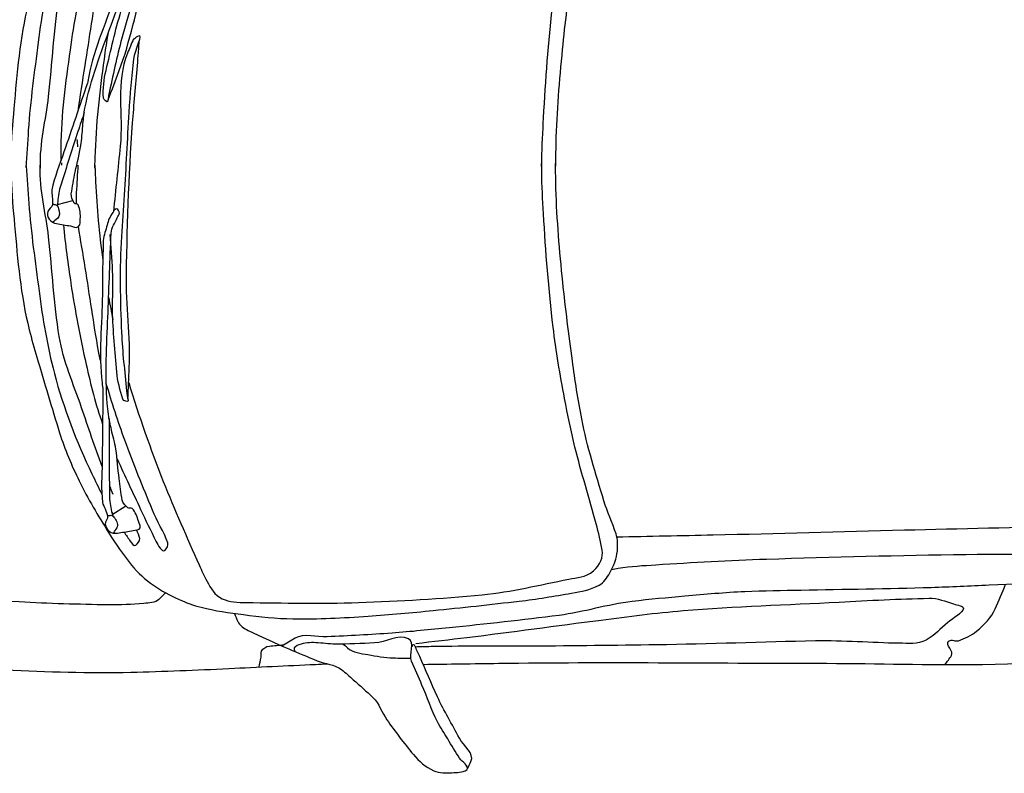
# Model space of a CAD drawing. Extents: x 85.81 to 92.09, y 20.19 to 24.16.
# Tile 7 of 12: x 89.23 to 90.62, y 20.19 to 21.26. Entities that reach past the tile are written whole.
import ezdxf

# ---------------------------------------------------------------- set-up
doc = ezdxf.new("R2010")
doc.units = 0
doc.header["$MEASUREMENT"] = 0
doc.layers.get('0').update_dxf_attribs({"linetype": 'CONTINUOUS'})

msp = doc.modelspace()

# ---------------------------------------------------------------- linework, layer by layer
at = {"linetype": 'Continuous'}
for p, q in [((89.2787, 20.9976), (89.3008, 21.0033)), ((89.3567, 20.5571), (89.3759, 20.5694))]:
    msp.add_line(p, q, dxfattribs=at)
for points, knots in [([(88.5121, 21.0489), (88.5123, 21.0531), (88.5125, 21.0572), (88.5128, 21.0614), (88.5162, 21.1254), (88.5213, 21.1896), (88.5354, 21.2523), (88.5457, 21.2982), (88.5574, 21.3435), (88.5681, 21.3892), (88.573, 21.4102), (88.5777, 21.4314), (88.5827, 21.4524), (88.5918, 21.4914), (88.6068, 21.5286), (88.6208, 21.5664), (88.628, 21.5855), (88.6355, 21.6043), (88.6497, 21.6202), (88.6621, 21.6341), (88.6773, 21.6427), (88.6929, 21.6517), (88.7064, 21.6594), (88.7196, 21.6668), (88.7338, 21.673), (88.7747, 21.6909), (88.8158, 21.707), (88.859, 21.7176), (88.9085, 21.7299), (88.9582, 21.7394), (89.0085, 21.7469), (89.044, 21.7522), (89.0795, 21.7574), (89.1153, 21.7606), (89.1442, 21.7632), (89.1731, 21.765), (89.2021, 21.7662), (89.2615, 21.7686), (89.321, 21.7715), (89.3804, 21.7701), (89.4268, 21.769), (89.4732, 21.7673), (89.5196, 21.7653), (89.5607, 21.7635), (89.6018, 21.7614), (89.6429, 21.7598), (89.6485, 21.7596), (89.6542, 21.7594), (89.6599, 21.7592)], [0, 0, 0, 0, 0.007683, 0.007683, 0.007683, 0.125649, 0.125649, 0.125649, 0.212062, 0.212062, 0.212062, 0.251911, 0.251911, 0.251911, 0.325662, 0.325662, 0.325662, 0.363112, 0.363112, 0.363112, 0.395949, 0.395949, 0.395949, 0.424294, 0.424294, 0.424294, 0.505873, 0.505873, 0.505873, 0.599338, 0.599338, 0.599338, 0.665442, 0.665442, 0.665442, 0.71881, 0.71881, 0.71881, 0.828307, 0.828307, 0.828307, 0.913794, 0.913794, 0.913794, 0.989522, 0.989522, 0.989522, 1, 1, 1, 1]), ([(89.2123, 21.0492), (89.2125, 21.0553), (89.2127, 21.0614), (89.2128, 21.0675), (89.2134, 21.0898), (89.2156, 21.112), (89.2175, 21.1343), (89.2217, 21.1841), (89.2258, 21.2341), (89.2377, 21.2829), (89.241, 21.2961), (89.2448, 21.309), (89.2485, 21.322), (89.2588, 21.358), (89.2693, 21.3938), (89.2803, 21.4296), (89.2876, 21.4531), (89.2972, 21.4757), (89.3079, 21.498), (89.3202, 21.5235), (89.3347, 21.5474), (89.3495, 21.5715), (89.3594, 21.5876), (89.37, 21.603), (89.3819, 21.6179), (89.3907, 21.629), (89.4011, 21.6383), (89.4128, 21.6466), (89.4242, 21.6546), (89.436, 21.6609), (89.4486, 21.6666), (89.459, 21.6712), (89.4694, 21.6756), (89.4804, 21.6782), (89.5003, 21.6831), (89.5202, 21.6863), (89.5404, 21.6888), (89.5639, 21.6917), (89.5872, 21.6947), (89.6107, 21.695), (89.6464, 21.6954), (89.6821, 21.6943), (89.7177, 21.6916), (89.7485, 21.6893), (89.7793, 21.6869), (89.81, 21.684), (89.8508, 21.6801), (89.8916, 21.6757), (89.9323, 21.6711), (89.9573, 21.6684), (89.982, 21.6641), (90.0068, 21.6601), (90.0202, 21.658), (90.0331, 21.6552), (90.0458, 21.6489), (90.0531, 21.6453), (90.0572, 21.6386), (90.0612, 21.6314), (90.0669, 21.6212), (90.0709, 21.6111), (90.0721, 21.6002), (90.073, 21.5922), (90.0727, 21.5838), (90.0703, 21.5761), (90.0654, 21.5602), (90.0579, 21.5451), (90.0532, 21.5291), (90.0419, 21.4905), (90.0295, 21.4521), (90.0221, 21.4126), (90.0169, 21.3851), (90.0128, 21.3575), (90.0092, 21.3299), (90.0044, 21.2926), (89.9996, 21.2555), (89.996, 21.2181), (89.9917, 21.1739), (89.9879, 21.1297), (89.9868, 21.0854), (89.9865, 21.0735), (89.9865, 21.0615), (89.9861, 21.0496)], [0, 0, 0, 0, 0.009558, 0.009558, 0.009558, 0.044718, 0.044718, 0.044718, 0.123377, 0.123377, 0.123377, 0.144685, 0.144685, 0.144685, 0.203547, 0.203547, 0.203547, 0.242242, 0.242242, 0.242242, 0.286528, 0.286528, 0.286528, 0.316217, 0.316217, 0.316217, 0.33834, 0.33834, 0.33834, 0.359861, 0.359861, 0.359861, 0.377665, 0.377665, 0.377665, 0.40963, 0.40963, 0.40963, 0.446651, 0.446651, 0.446651, 0.502798, 0.502798, 0.502798, 0.551392, 0.551392, 0.551392, 0.61591, 0.61591, 0.61591, 0.655398, 0.655398, 0.655398, 0.676698, 0.676698, 0.676698, 0.68896, 0.68896, 0.68896, 0.706251, 0.706251, 0.706251, 0.718961, 0.718961, 0.718961, 0.745199, 0.745199, 0.745199, 0.808488, 0.808488, 0.808488, 0.852395, 0.852395, 0.852395, 0.911434, 0.911434, 0.911434, 0.981248, 0.981248, 0.981248, 1, 1, 1, 1]), ([(89.3632, 21.3006), (89.3676, 21.3188), (89.3725, 21.3368), (89.3777, 21.3548), (89.3918, 21.4038), (89.4087, 21.4517), (89.4274, 21.4992), (89.4432, 21.5393), (89.4607, 21.5785), (89.4778, 21.618), (89.4813, 21.6259), (89.485, 21.6336), (89.4889, 21.6414), (89.4938, 21.6511), (89.4997, 21.661), (89.5102, 21.6661), (89.5214, 21.6715), (89.5328, 21.6713), (89.5444, 21.6715), (89.5976, 21.6725), (89.6507, 21.6738), (89.7038, 21.6721), (89.7625, 21.6703), (89.8212, 21.6674), (89.8798, 21.6618), (89.9213, 21.6579), (89.9618, 21.6482), (90.0028, 21.64), (90.0149, 21.6376), (90.0267, 21.6373), (90.0379, 21.6285), (90.0476, 21.6209), (90.0522, 21.6095), (90.0504, 21.5991), (90.0482, 21.5867), (90.0454, 21.5742), (90.0421, 21.562), (90.0324, 21.5254), (90.0213, 21.4893), (90.0124, 21.4525), (90.0069, 21.4296), (90.0022, 21.4065), (89.9978, 21.3834), (89.9916, 21.3497), (89.9859, 21.3159), (89.982, 21.2819), (89.9759, 21.2283), (89.9718, 21.1746), (89.969, 21.1208), (89.9679, 21.101), (89.9667, 21.0812), (89.9666, 21.0613), (89.9666, 21.0574), (89.9666, 21.0535), (89.9666, 21.0496)], [0, 0, 0, 0, 0.03693, 0.03693, 0.03693, 0.137509, 0.137509, 0.137509, 0.222535, 0.222535, 0.222535, 0.239582, 0.239582, 0.239582, 0.261067, 0.261067, 0.261067, 0.283839, 0.283839, 0.283839, 0.388875, 0.388875, 0.388875, 0.505, 0.505, 0.505, 0.587262, 0.587262, 0.587262, 0.61165, 0.61165, 0.61165, 0.632678, 0.632678, 0.632678, 0.657714, 0.657714, 0.657714, 0.7324, 0.7324, 0.7324, 0.778971, 0.778971, 0.778971, 0.84661, 0.84661, 0.84661, 0.953081, 0.953081, 0.953081, 0.992274, 0.992274, 0.992274, 1, 1, 1, 1]), ([(89.5178, 21.63), (89.5202, 21.6307), (89.5225, 21.6314), (89.5248, 21.6321), (89.5354, 21.6352), (89.5134, 21.6133), (89.5091, 21.6032), (89.4991, 21.58), (89.4885, 21.557), (89.4792, 21.5335), (89.4647, 21.497), (89.4508, 21.4602), (89.4364, 21.4237), (89.4291, 21.4055), (89.4213, 21.3874), (89.4141, 21.3691), (89.3974, 21.3267), (89.3841, 21.2832), (89.3717, 21.2392), (89.3642, 21.2125), (89.3588, 21.1854), (89.3527, 21.1585), (89.3516, 21.1539), (89.3514, 21.149), (89.3504, 21.1445), (89.3499, 21.142), (89.3443, 21.1463), (89.3441, 21.1488), (89.3433, 21.162), (89.3447, 21.1755), (89.3479, 21.1883), (89.3547, 21.2166), (89.3608, 21.2452), (89.3694, 21.2731), (89.375, 21.2912), (89.3825, 21.3086), (89.3872, 21.3269), (89.3915, 21.3435), (89.3958, 21.3601), (89.4001, 21.3767)], [0, 0, 0, 0, 0.009526, 0.009526, 0.009526, 0.052295, 0.052295, 0.052295, 0.150844, 0.150844, 0.150844, 0.303977, 0.303977, 0.303977, 0.380571, 0.380571, 0.380571, 0.558138, 0.558138, 0.558138, 0.6659, 0.6659, 0.6659, 0.684366, 0.684366, 0.684366, 0.694359, 0.694359, 0.694359, 0.745933, 0.745933, 0.745933, 0.859593, 0.859593, 0.859593, 0.933253, 0.933253, 0.933253, 1, 1, 1, 1]), ([(89.3509, 21.1466), (89.3562, 21.1605), (89.3615, 21.1744), (89.3667, 21.1883), (89.3825, 21.2298), (89.3897, 21.2741), (89.4043, 21.316), (89.4294, 21.3883), (89.4555, 21.4601), (89.4851, 21.5306), (89.4957, 21.556), (89.5068, 21.5811), (89.5173, 21.6065), (89.52, 21.6132), (89.5228, 21.6199), (89.5256, 21.6266)], [0, 0, 0, 0, 0.087302, 0.087302, 0.087302, 0.347691, 0.347691, 0.347691, 0.796219, 0.796219, 0.796219, 0.957354, 0.957354, 0.957354, 1, 1, 1, 1]), ([(89.2842, 21.0615), (89.2842, 21.0672), (89.2842, 21.073), (89.2842, 21.0787), (89.2841, 21.1251), (89.2908, 21.1712), (89.2972, 21.2172), (89.3025, 21.2561), (89.3098, 21.2943), (89.3184, 21.3326), (89.3263, 21.3675), (89.3345, 21.4023), (89.3484, 21.4353), (89.363, 21.4704), (89.3792, 21.5044), (89.395, 21.5389), (89.402, 21.554), (89.4091, 21.5689), (89.4166, 21.5839), (89.4194, 21.5894), (89.4259, 21.6027), (89.4293, 21.5972), (89.4315, 21.5936), (89.4346, 21.5898), (89.4335, 21.5863), (89.4286, 21.5707), (89.4182, 21.5554), (89.4118, 21.5398), (89.3987, 21.5074), (89.385, 21.474), (89.3729, 21.4404), (89.358, 21.3988), (89.3428, 21.3571), (89.336, 21.3135), (89.3298, 21.274), (89.3237, 21.2346), (89.3177, 21.1951), (89.3143, 21.1732), (89.3106, 21.1514), (89.3076, 21.1296)], [0, 0, 0, 0, 0.016412, 0.016412, 0.016412, 0.148876, 0.148876, 0.148876, 0.260485, 0.260485, 0.260485, 0.362346, 0.362346, 0.362346, 0.470533, 0.470533, 0.470533, 0.518033, 0.518033, 0.518033, 0.535512, 0.535512, 0.535512, 0.546576, 0.546576, 0.546576, 0.595413, 0.595413, 0.595413, 0.696968, 0.696968, 0.696968, 0.822796, 0.822796, 0.822796, 0.936915, 0.936915, 0.936915, 1, 1, 1, 1]), ([(89.2343, 21.0501), (89.2355, 21.0679), (89.2367, 21.0857), (89.2379, 21.1034), (89.2407, 21.1452), (89.2467, 21.1866), (89.2519, 21.2282), (89.2569, 21.2675), (89.264, 21.3063), (89.2732, 21.345), (89.285, 21.3947), (89.3059, 21.4409), (89.326, 21.4881), (89.3406, 21.5221), (89.3574, 21.5525), (89.38, 21.5838), (89.3821, 21.5866), (89.3856, 21.5917), (89.3879, 21.5896), (89.3905, 21.5872), (89.3938, 21.5834), (89.3936, 21.5802), (89.3922, 21.5589), (89.3645, 21.54), (89.3561, 21.5175), (89.341, 21.477), (89.3256, 21.4355), (89.3117, 21.3939), (89.3005, 21.3604), (89.2854, 21.3278), (89.2803, 21.2928), (89.2735, 21.2458), (89.2709, 21.1984), (89.2657, 21.1512), (89.262, 21.1178), (89.2531, 21.0845), (89.2541, 21.0508), (89.2542, 21.0503), (89.2542, 21.0498), (89.2542, 21.0493)], [0, 0, 0, 0, 0.047055, 0.047055, 0.047055, 0.157549, 0.157549, 0.157549, 0.262075, 0.262075, 0.262075, 0.396333, 0.396333, 0.396333, 0.493043, 0.493043, 0.493043, 0.501633, 0.501633, 0.501633, 0.511315, 0.511315, 0.511315, 0.575624, 0.575624, 0.575624, 0.6912, 0.6912, 0.6912, 0.784417, 0.784417, 0.784417, 0.909658, 0.909658, 0.909658, 0.99861, 0.99861, 0.99861, 1, 1, 1, 1]), ([(89.3214, 21.1702), (89.3103, 21.1376), (89.2992, 21.105), (89.2881, 21.0724), (89.282, 21.0545), (89.2744, 21.0368), (89.271, 21.0183), (89.2704, 21.015), (89.2714, 21.0117), (89.2715, 21.0084), (89.2717, 21.0047), (89.2717, 21.001), (89.2717, 20.9974), (89.2716, 20.9935), (89.2659, 20.9911), (89.2651, 20.9877), (89.2642, 20.9845), (89.2642, 20.98), (89.267, 20.9767), (89.27, 20.9732), (89.2734, 20.9713), (89.2773, 20.9705), (89.284, 20.9691), (89.2906, 20.9682), (89.2973, 20.9673), (89.301, 20.9668), (89.3046, 20.9631), (89.3084, 20.9662), (89.3122, 20.9694), (89.3111, 20.9735), (89.3113, 20.9772), (89.3116, 20.9838), (89.3113, 20.9904), (89.3084, 20.9971), (89.3074, 20.9991), (89.3038, 20.9979), (89.3027, 20.9998), (89.3003, 21.004), (89.2979, 21.0083), (89.2985, 21.0128), (89.3001, 21.0231), (89.3018, 21.0334), (89.3039, 21.0435), (89.3067, 21.0572), (89.3105, 21.0707), (89.3125, 21.0845), (89.3139, 21.0939), (89.3141, 21.1033), (89.3151, 21.1126), (89.3159, 21.12), (89.3164, 21.1274), (89.3179, 21.1346), (89.3259, 21.1753), (89.3407, 21.214), (89.3551, 21.2527), (89.3682, 21.2878), (89.3812, 21.3229), (89.3943, 21.358), (89.3968, 21.3647), (89.3993, 21.3715), (89.4018, 21.3782), (89.4045, 21.3855), (89.4118, 21.3903), (89.4169, 21.3962), (89.4185, 21.398), (89.4204, 21.3998), (89.422, 21.4016), (89.4234, 21.4033), (89.4219, 21.4073), (89.4202, 21.4083), (89.4178, 21.4096), (89.4136, 21.4062), (89.4113, 21.4037), (89.4067, 21.3988), (89.4022, 21.3941), (89.3984, 21.3885), (89.3941, 21.3823), (89.3895, 21.3762), (89.387, 21.3692), (89.3785, 21.3458), (89.3706, 21.3224), (89.3626, 21.2989), (89.3493, 21.2593), (89.3312, 21.221), (89.3233, 21.18), (89.3226, 21.1766), (89.3219, 21.1732), (89.3213, 21.1698)], [0, 0, 0, 0, 0.105426, 0.105426, 0.105426, 0.163401, 0.163401, 0.163401, 0.17351, 0.17351, 0.17351, 0.184688, 0.184688, 0.184688, 0.196624, 0.196624, 0.196624, 0.208035, 0.208035, 0.208035, 0.220378, 0.220378, 0.220378, 0.240987, 0.240987, 0.240987, 0.252331, 0.252331, 0.252331, 0.263969, 0.263969, 0.263969, 0.284427, 0.284427, 0.284427, 0.290805, 0.290805, 0.290805, 0.304805, 0.304805, 0.304805, 0.336601, 0.336601, 0.336601, 0.379347, 0.379347, 0.379347, 0.408136, 0.408136, 0.408136, 0.430745, 0.430745, 0.430745, 0.557019, 0.557019, 0.557019, 0.671669, 0.671669, 0.671669, 0.693672, 0.693672, 0.693672, 0.717658, 0.717658, 0.717658, 0.725182, 0.725182, 0.725182, 0.732244, 0.732244, 0.732244, 0.742473, 0.742473, 0.742473, 0.762799, 0.762799, 0.762799, 0.78574, 0.78574, 0.78574, 0.861615, 0.861615, 0.861615, 0.989434, 0.989434, 0.989434, 1, 1, 1, 1]), ([(89.3318, 21.0493), (89.3321, 21.0572), (89.3325, 21.0652), (89.3328, 21.0731), (89.3346, 21.12), (89.34, 21.1666), (89.3467, 21.2131), (89.3481, 21.2229), (89.3496, 21.2326), (89.3513, 21.2424)], [0, 0, 0, 0, 0.122873, 0.122873, 0.122873, 0.847432, 0.847432, 0.847432, 1, 1, 1, 1]), ([(89.3868, 21.2326), (89.3888, 21.234), (89.3908, 21.2354), (89.3928, 21.2367), (89.4018, 21.243), (89.3879, 21.2153), (89.3868, 21.2044), (89.3845, 21.1792), (89.3817, 21.1541), (89.3802, 21.1288), (89.3778, 21.0896), (89.3761, 21.0504), (89.3737, 21.0112), (89.3725, 20.9915), (89.3707, 20.972), (89.3696, 20.9524), (89.3669, 20.9069), (89.3679, 20.8613), (89.3698, 20.8157), (89.371, 20.788), (89.3744, 20.7606), (89.3769, 20.7331), (89.3773, 20.7283), (89.3789, 20.7236), (89.3791, 20.719), (89.3792, 20.7166), (89.3725, 20.7187), (89.3717, 20.7212), (89.3677, 20.7339), (89.3641, 20.7467), (89.363, 20.7599), (89.3606, 20.789), (89.3576, 20.818), (89.3571, 20.8472), (89.3567, 20.8661), (89.3584, 20.885), (89.3572, 20.9039), (89.3561, 20.921), (89.355, 20.938), (89.3539, 20.9551)], [0, 0, 0, 0, 0.009526, 0.009526, 0.009526, 0.052294, 0.052294, 0.052294, 0.150844, 0.150844, 0.150844, 0.303977, 0.303977, 0.303977, 0.380572, 0.380572, 0.380572, 0.558137, 0.558137, 0.558137, 0.6659, 0.6659, 0.6659, 0.684366, 0.684366, 0.684366, 0.694359, 0.694359, 0.694359, 0.745933, 0.745933, 0.745933, 0.859592, 0.859592, 0.859592, 0.933252, 0.933252, 0.933252, 1, 1, 1, 1]), ([(89.3868, 21.2329), (89.384, 21.2262), (89.3812, 21.2195), (89.3784, 21.2128), (89.3613, 21.1721), (89.3726, 21.1246), (89.368, 21.0806), (89.3648, 21.0497), (89.3615, 21.0187), (89.3583, 20.9877)], [0, 0, 0, 0, 0.087951, 0.087951, 0.087951, 0.623027, 0.623027, 0.623027, 1, 1, 1, 1]), ([(89.3789, 20.7212), (89.3796, 20.736), (89.3803, 20.7509), (89.3809, 20.7658), (89.3829, 20.8101), (89.376, 20.8545), (89.3768, 20.8988), (89.3781, 20.9752), (89.3806, 21.0517), (89.3867, 21.1279), (89.3888, 21.1553), (89.3916, 21.1826), (89.3936, 21.21), (89.3941, 21.2173), (89.3947, 21.2245), (89.3952, 21.2317)], [0, 0, 0, 0, 0.087303, 0.087303, 0.087303, 0.347691, 0.347691, 0.347691, 0.796219, 0.796219, 0.796219, 0.957355, 0.957355, 0.957355, 1, 1, 1, 1]), ([(89.3169, 21.1288), (89.3139, 21.1197), (89.3109, 21.1105), (89.3079, 21.1014), (89.3003, 21.078), (89.2928, 21.0545), (89.2854, 21.0311), (89.283, 21.0234), (89.2805, 21.0157), (89.2797, 21.0077), (89.2793, 21.0039), (89.279, 21.0001), (89.2786, 20.9963)], [0, 0, 0, 0, 0.208685, 0.208685, 0.208685, 0.743136, 0.743136, 0.743136, 0.916826, 0.916826, 0.916826, 1, 1, 1, 1]), ([(89.2125, 21.0534), (89.2126, 21.0473), (89.2128, 21.0412), (89.213, 21.0351), (89.2137, 21.0128), (89.2159, 20.9906), (89.2179, 20.9683), (89.2223, 20.9185), (89.2266, 20.8685), (89.2387, 20.8198), (89.242, 20.8066), (89.2459, 20.7937), (89.2497, 20.7807), (89.2601, 20.7448), (89.2707, 20.709), (89.2819, 20.6732), (89.2892, 20.6498), (89.2989, 20.6272), (89.3097, 20.605), (89.3221, 20.5795), (89.3366, 20.5557), (89.3515, 20.5316), (89.3615, 20.5155), (89.3721, 20.5002), (89.3841, 20.4854), (89.393, 20.4743), (89.4034, 20.465), (89.4151, 20.4568), (89.4265, 20.4488), (89.4384, 20.4425), (89.451, 20.4369), (89.4615, 20.4323), (89.4719, 20.428), (89.4829, 20.4254), (89.5028, 20.4206), (89.5228, 20.4174), (89.543, 20.415), (89.5664, 20.4122), (89.5898, 20.4093), (89.6133, 20.4091), (89.6489, 20.4088), (89.6846, 20.4101), (89.7202, 20.4129), (89.7511, 20.4153), (89.7818, 20.4178), (89.8125, 20.4209), (89.8533, 20.4249), (89.894, 20.4295), (89.9348, 20.4342), (89.9597, 20.437), (89.9844, 20.4414), (90.0092, 20.4454), (90.0226, 20.4476), (90.0355, 20.4504), (90.0482, 20.4568), (90.0555, 20.4605), (90.0595, 20.4672), (90.0635, 20.4744), (90.0692, 20.4846), (90.0731, 20.4948), (90.0743, 20.5056), (90.0751, 20.5135), (90.0748, 20.5219), (90.0724, 20.5297), (90.0674, 20.5459), (90.0599, 20.5607), (90.0551, 20.5767), (90.0437, 20.6152), (90.0312, 20.6535), (90.0236, 20.6931), (90.0183, 20.7205), (90.0141, 20.7481), (90.0104, 20.7757), (90.0054, 20.8129), (90.0005, 20.8501), (89.9967, 20.8874), (89.9922, 20.9316), (89.9883, 20.9758), (89.987, 21.0201), (89.9867, 21.0321), (89.9866, 21.044), (89.9863, 21.0559)], [0, 0, 0, 0, 0.009557, 0.009557, 0.009557, 0.044718, 0.044718, 0.044718, 0.123377, 0.123377, 0.123377, 0.144685, 0.144685, 0.144685, 0.203547, 0.203547, 0.203547, 0.242242, 0.242242, 0.242242, 0.286528, 0.286528, 0.286528, 0.316218, 0.316218, 0.316218, 0.33834, 0.33834, 0.33834, 0.359861, 0.359861, 0.359861, 0.377665, 0.377665, 0.377665, 0.40963, 0.40963, 0.40963, 0.446651, 0.446651, 0.446651, 0.502798, 0.502798, 0.502798, 0.551392, 0.551392, 0.551392, 0.61591, 0.61591, 0.61591, 0.655398, 0.655398, 0.655398, 0.676698, 0.676698, 0.676698, 0.68896, 0.68896, 0.68896, 0.706251, 0.706251, 0.706251, 0.718961, 0.718961, 0.718961, 0.7452, 0.7452, 0.7452, 0.808488, 0.808488, 0.808488, 0.852395, 0.852395, 0.852395, 0.911434, 0.911434, 0.911434, 0.981248, 0.981248, 0.981248, 1, 1, 1, 1]), ([(89.2344, 21.0526), (89.2357, 21.0348), (89.237, 21.017), (89.2382, 20.9993), (89.2412, 20.9575), (89.2473, 20.9161), (89.2527, 20.8746), (89.2578, 20.8353), (89.2644, 20.7964), (89.2745, 20.7578), (89.2874, 20.7083), (89.3058, 20.6608), (89.3278, 20.6149), (89.3324, 20.6053), (89.337, 20.5958), (89.3418, 20.5864)], [0, 0, 0, 0, 0.110895, 0.110895, 0.110895, 0.371297, 0.371297, 0.371297, 0.617634, 0.617634, 0.617634, 0.934041, 0.934041, 0.934041, 1, 1, 1, 1]), ([(89.3422, 20.6254), (89.3319, 20.6531), (89.3227, 20.6811), (89.3131, 20.709), (89.3016, 20.7424), (89.287, 20.7751), (89.2814, 20.8101), (89.2738, 20.857), (89.2715, 20.9044), (89.2662, 20.9516), (89.2624, 20.985), (89.2534, 21.0182), (89.2543, 21.0519), (89.2543, 21.0524), (89.2543, 21.053), (89.2543, 21.0535)], [0, 0, 0, 0, 0.201573, 0.201573, 0.201573, 0.442593, 0.442593, 0.442593, 0.766416, 0.766416, 0.766416, 0.996405, 0.996405, 0.996405, 1, 1, 1, 1]), ([(89.2845, 21.0571), (89.2845, 21.0559), (89.2846, 21.0547), (89.2846, 21.0534), (89.2846, 21.0534), (89.2846, 21.0534), (89.2846, 21.0534)], [0, 0, 0, 0, 0.986204, 0.986204, 0.986204, 1, 1, 1, 1]), ([(89.3059, 20.9984), (89.3058, 21.0038), (89.3058, 21.0091), (89.3061, 21.0144), (89.3069, 21.0275), (89.3076, 21.0406), (89.3084, 21.0537)], [0, 0, 0, 0, 0.288593, 0.288593, 0.288593, 1, 1, 1, 1]), ([(89.332, 21.0537), (89.3323, 21.0458), (89.3326, 21.0379), (89.333, 21.0299), (89.3346, 20.9929), (89.338, 20.956), (89.3432, 20.9193)], [0, 0, 0, 0, 0.176812, 0.176812, 0.176812, 1, 1, 1, 1]), ([(89.38, 20.7449), (89.3943, 20.6973), (89.4111, 20.6506), (89.4292, 20.6042), (89.4449, 20.5641), (89.4628, 20.525), (89.4801, 20.4856), (89.4836, 20.4777), (89.4873, 20.47), (89.4913, 20.4623), (89.4962, 20.4525), (89.5021, 20.4427), (89.5127, 20.4377), (89.5238, 20.4324), (89.5353, 20.4325), (89.5468, 20.4323), (89.5999, 20.4316), (89.6531, 20.4304), (89.7063, 20.4323), (89.7651, 20.4344), (89.8236, 20.4375), (89.8822, 20.4433), (89.9238, 20.4473), (89.9642, 20.4572), (90.0051, 20.4655), (90.0172, 20.468), (90.0287, 20.4674), (90.0402, 20.4772), (90.0501, 20.4857), (90.0544, 20.4963), (90.0525, 20.5067), (90.0503, 20.519), (90.0475, 20.5315), (90.0442, 20.5438), (90.0343, 20.5804), (90.0231, 20.6164), (90.014, 20.6531), (90.0084, 20.676), (90.0036, 20.699), (89.9992, 20.7222), (89.9928, 20.7559), (89.987, 20.7895), (89.983, 20.8236), (89.9767, 20.8772), (89.9724, 20.9308), (89.9693, 20.9846), (89.9682, 21.0045), (89.9669, 21.0243), (89.9668, 21.0441), (89.9668, 21.048), (89.9667, 21.0519), (89.9667, 21.0558)], [0, 0, 0, 0, 0.102195, 0.102195, 0.102195, 0.190702, 0.190702, 0.190702, 0.208448, 0.208448, 0.208448, 0.230811, 0.230811, 0.230811, 0.254517, 0.254517, 0.254517, 0.363853, 0.363853, 0.363853, 0.484733, 0.484733, 0.484733, 0.570363, 0.570363, 0.570363, 0.59575, 0.59575, 0.59575, 0.617638, 0.617638, 0.617638, 0.643699, 0.643699, 0.643699, 0.721444, 0.721444, 0.721444, 0.769922, 0.769922, 0.769922, 0.840329, 0.840329, 0.840329, 0.95116, 0.95116, 0.95116, 0.991957, 0.991957, 0.991957, 1, 1, 1, 1]), ([(88.5122, 21.0511), (88.5124, 21.0469), (88.5127, 21.0427), (88.5129, 21.0386), (88.5166, 20.9746), (88.522, 20.9104), (88.5363, 20.8478), (88.5468, 20.802), (88.5586, 20.7566), (88.5695, 20.711), (88.5745, 20.69), (88.5793, 20.6688), (88.5843, 20.6478), (88.5936, 20.6088), (88.6087, 20.5717), (88.6229, 20.534), (88.6301, 20.5149), (88.6377, 20.4961), (88.6519, 20.4803), (88.6644, 20.4665), (88.6797, 20.4579), (88.6953, 20.449), (88.7088, 20.4413), (88.7221, 20.4339), (88.7363, 20.4278), (88.7773, 20.41), (88.8184, 20.3941), (88.8617, 20.3836), (88.9112, 20.3716), (88.9609, 20.3622), (89.0112, 20.3549), (89.0468, 20.3498), (89.0823, 20.3447), (89.1181, 20.3416), (89.147, 20.3392), (89.1759, 20.3375), (89.2049, 20.3364), (89.2643, 20.3341), (89.3237, 20.3315), (89.3832, 20.3332), (89.4297, 20.3344), (89.476, 20.3363), (89.5224, 20.3385), (89.5635, 20.3404), (89.6045, 20.3426), (89.6456, 20.3444), (89.6513, 20.3446), (89.657, 20.3449), (89.6627, 20.3451)], [0, 0, 0, 0, 0.007683, 0.007683, 0.007683, 0.125649, 0.125649, 0.125649, 0.212062, 0.212062, 0.212062, 0.251911, 0.251911, 0.251911, 0.325662, 0.325662, 0.325662, 0.363112, 0.363112, 0.363112, 0.395949, 0.395949, 0.395949, 0.424294, 0.424294, 0.424294, 0.505873, 0.505873, 0.505873, 0.599338, 0.599338, 0.599338, 0.665442, 0.665442, 0.665442, 0.718811, 0.718811, 0.718811, 0.828308, 0.828308, 0.828308, 0.913794, 0.913794, 0.913794, 0.989522, 0.989522, 0.989522, 1, 1, 1, 1]), ([(89.2717, 20.9983), (89.2735, 20.998), (89.2752, 20.9976), (89.277, 20.9972), (89.2791, 20.9968), (89.2798, 20.9938), (89.2804, 20.9917), (89.2817, 20.9873), (89.2826, 20.9806), (89.2789, 20.9778), (89.2765, 20.976), (89.2741, 20.9741), (89.2718, 20.9723)], [0, 0, 0, 0, 0.156619, 0.156619, 0.156619, 0.341699, 0.341699, 0.341699, 0.743986, 0.743986, 0.743986, 1, 1, 1, 1]), ([(89.3435, 20.7345), (89.3431, 20.7), (89.3427, 20.6656), (89.3423, 20.6312), (89.3421, 20.6122), (89.3403, 20.5933), (89.3429, 20.5743), (89.3434, 20.571), (89.3454, 20.5682), (89.3466, 20.5651), (89.3478, 20.5617), (89.349, 20.5582), (89.3501, 20.5547), (89.3513, 20.551), (89.3463, 20.5473), (89.3468, 20.5435), (89.3474, 20.5399), (89.3486, 20.5364), (89.3521, 20.5336), (89.356, 20.5306), (89.3599, 20.5304), (89.3639, 20.5309), (89.3705, 20.5318), (89.3772, 20.5329), (89.3839, 20.5341), (89.3875, 20.5348), (89.3912, 20.5348), (89.3947, 20.5365), (89.3983, 20.5383), (89.3952, 20.5443), (89.394, 20.5479), (89.3919, 20.5543), (89.3898, 20.5606), (89.3851, 20.5659), (89.3836, 20.5675), (89.3805, 20.5653), (89.3789, 20.5667), (89.3754, 20.5698), (89.3716, 20.5733), (89.3708, 20.5778), (89.369, 20.5881), (89.3676, 20.5983), (89.3664, 20.6086), (89.3647, 20.6225), (89.3641, 20.6365), (89.3618, 20.6503), (89.3602, 20.6596), (89.3575, 20.6686), (89.3555, 20.6778), (89.3539, 20.685), (89.3521, 20.6921), (89.3512, 20.6995), (89.3462, 20.7408), (89.3482, 20.7821), (89.3498, 20.8233), (89.3513, 20.8607), (89.3527, 20.8981), (89.3542, 20.9356), (89.3545, 20.9428), (89.3548, 20.9499), (89.355, 20.9571), (89.3554, 20.965), (89.3608, 20.9717), (89.3638, 20.9789), (89.3648, 20.9812), (89.3666, 20.9834), (89.3669, 20.9856), (89.3672, 20.9878), (89.3647, 20.9907), (89.3632, 20.9915), (89.3611, 20.9925), (89.3581, 20.9874), (89.3561, 20.9844), (89.3522, 20.9783), (89.3504, 20.9724), (89.3486, 20.9659), (89.3465, 20.9586), (89.344, 20.9514), (89.3438, 20.9439), (89.343, 20.9192), (89.3428, 20.8944), (89.3426, 20.8696), (89.3422, 20.8278), (89.337, 20.7857), (89.3422, 20.7443), (89.3426, 20.7409), (89.3431, 20.7374), (89.3435, 20.734)], [0, 0, 0, 0, 0.105426, 0.105426, 0.105426, 0.163402, 0.163402, 0.163402, 0.17351, 0.17351, 0.17351, 0.184689, 0.184689, 0.184689, 0.196624, 0.196624, 0.196624, 0.208036, 0.208036, 0.208036, 0.220378, 0.220378, 0.220378, 0.240986, 0.240986, 0.240986, 0.252331, 0.252331, 0.252331, 0.263969, 0.263969, 0.263969, 0.284426, 0.284426, 0.284426, 0.290804, 0.290804, 0.290804, 0.304804, 0.304804, 0.304804, 0.336601, 0.336601, 0.336601, 0.379346, 0.379346, 0.379346, 0.408136, 0.408136, 0.408136, 0.430745, 0.430745, 0.430745, 0.557018, 0.557018, 0.557018, 0.671669, 0.671669, 0.671669, 0.693672, 0.693672, 0.693672, 0.717658, 0.717658, 0.717658, 0.725181, 0.725181, 0.725181, 0.732243, 0.732243, 0.732243, 0.742473, 0.742473, 0.742473, 0.762799, 0.762799, 0.762799, 0.78574, 0.78574, 0.78574, 0.861614, 0.861614, 0.861614, 0.989434, 0.989434, 0.989434, 1, 1, 1, 1]), ([(89.2872, 20.9687), (89.2899, 20.9409), (89.2939, 20.9133), (89.2979, 20.8857), (89.3037, 20.847), (89.3111, 20.8087), (89.3196, 20.7704), (89.3261, 20.7418), (89.3331, 20.7132), (89.343, 20.6856)], [0, 0, 0, 0, 0.289841, 0.289841, 0.289841, 0.695526, 0.695526, 0.695526, 1, 1, 1, 1]), ([(89.34, 20.7759), (89.339, 20.7804), (89.3379, 20.7849), (89.3371, 20.7895), (89.3302, 20.8289), (89.3247, 20.8685), (89.3183, 20.9079), (89.3152, 20.9275), (89.3116, 20.9469), (89.3087, 20.9665)], [0, 0, 0, 0, 0.072335, 0.072335, 0.072335, 0.692779, 0.692779, 0.692779, 1, 1, 1, 1]), ([(89.3636, 20.6364), (89.3745, 20.6123), (89.3859, 20.5884), (89.397, 20.5644), (89.404, 20.5493), (89.4113, 20.5344), (89.4187, 20.5195), (89.4215, 20.514), (89.4275, 20.503), (89.4315, 20.5063), (89.434, 20.5083), (89.4369, 20.5136), (89.4356, 20.5171), (89.4299, 20.5326), (89.4202, 20.5478), (89.4138, 20.5636), (89.4006, 20.5964), (89.3864, 20.6292), (89.3745, 20.6628), (89.365, 20.6895), (89.3558, 20.7163), (89.3482, 20.7436)], [0, 0, 0, 0, 0.197408, 0.197408, 0.197408, 0.321448, 0.321448, 0.321448, 0.367091, 0.367091, 0.367091, 0.395982, 0.395982, 0.395982, 0.523513, 0.523513, 0.523513, 0.788705, 0.788705, 0.788705, 1, 1, 1, 1]), ([(89.3521, 20.6937), (89.3521, 20.6841), (89.3521, 20.6745), (89.3521, 20.6648), (89.3522, 20.6402), (89.3524, 20.6156), (89.3527, 20.591), (89.3527, 20.583), (89.3528, 20.5749), (89.3546, 20.5671), (89.3554, 20.5633), (89.3562, 20.5596), (89.357, 20.5558)], [0, 0, 0, 0, 0.208686, 0.208686, 0.208686, 0.743136, 0.743136, 0.743136, 0.916829, 0.916829, 0.916829, 1, 1, 1, 1]), ([(89.3498, 20.5556), (89.3516, 20.5558), (89.3535, 20.556), (89.3553, 20.5562), (89.3574, 20.5565), (89.3588, 20.5541), (89.3602, 20.5521), (89.3632, 20.5476), (89.3657, 20.5422), (89.3631, 20.5383), (89.3614, 20.5359), (89.3597, 20.5334), (89.3581, 20.5309)], [0, 0, 0, 0, 0.156622, 0.156622, 0.156622, 0.341701, 0.341701, 0.341701, 0.743989, 0.743989, 0.743989, 1, 1, 1, 1]), ([(90.0735, 20.5255), (90.1192, 20.5265), (90.1648, 20.5274), (90.2105, 20.5284), (90.301, 20.5303), (90.3915, 20.5331), (90.482, 20.5353), (90.6412, 20.5392), (90.8004, 20.5429), (90.9596, 20.5463), (91.1203, 20.5498), (91.2811, 20.5525), (91.4419, 20.5552), (91.5192, 20.5565), (91.5965, 20.5571), (91.6738, 20.5581), (91.6769, 20.5581), (91.6801, 20.5598), (91.6832, 20.5583), (91.6862, 20.5569), (91.6854, 20.5523), (91.6849, 20.5492), (91.6838, 20.543), (91.6826, 20.5369), (91.6815, 20.5307)], [0, 0, 0, 0, 0.083621, 0.083621, 0.083621, 0.249431, 0.249431, 0.249431, 0.541039, 0.541039, 0.541039, 0.835537, 0.835537, 0.835537, 0.97709, 0.97709, 0.97709, 0.98284, 0.98284, 0.98284, 0.988502, 0.988502, 0.988502, 1, 1, 1, 1]), ([(89.3735, 20.5323), (89.3764, 20.528), (89.3793, 20.5237), (89.3822, 20.5194), (89.384, 20.5167), (89.3875, 20.5116), (89.39, 20.5136), (89.3929, 20.516), (89.3962, 20.5197), (89.3957, 20.5231), (89.3951, 20.5271), (89.3931, 20.5314), (89.391, 20.5353)], [0, 0, 0, 0, 0.314563, 0.314563, 0.314563, 0.512335, 0.512335, 0.512335, 0.735244, 0.735244, 0.735244, 1, 1, 1, 1]), ([(89.7983, 20.3444), (89.834, 20.3449), (89.8698, 20.3454), (89.9056, 20.3459), (90.0565, 20.3479), (90.2075, 20.3462), (90.3584, 20.3459), (90.4306, 20.3458), (90.5028, 20.3439), (90.575, 20.3441), (90.6705, 20.3443), (90.7658, 20.3525), (90.8613, 20.3549), (91.0387, 20.3596), (91.2165, 20.3516), (91.3939, 20.3597), (91.4761, 20.3635), (91.5579, 20.3715), (91.6399, 20.3786), (91.6958, 20.3834), (91.7515, 20.3894), (91.8074, 20.3954), (91.8309, 20.398), (91.8539, 20.4033), (91.8771, 20.4095), (91.8965, 20.4146), (91.9128, 20.4239), (91.9296, 20.438), (91.9452, 20.451), (91.9545, 20.4676), (91.9608, 20.4836), (91.9619, 20.4864), (91.9622, 20.4925), (91.959, 20.4932), (91.9435, 20.4963), (91.9277, 20.4933), (91.9121, 20.4939), (91.8964, 20.4946), (91.8807, 20.4944), (91.8651, 20.4961), (91.8249, 20.5003), (91.7864, 20.5136), (91.7468, 20.5214), (91.7266, 20.5254), (91.7061, 20.5285), (91.6857, 20.5313), (91.6834, 20.5316), (91.6812, 20.5307), (91.6789, 20.5296), (91.6766, 20.5284), (91.6789, 20.523), (91.6765, 20.5226), (91.6651, 20.5207), (91.6536, 20.5199), (91.6421, 20.5197), (91.5493, 20.5184), (91.4565, 20.5189), (91.3638, 20.5161), (91.2711, 20.5133), (91.1784, 20.5095), (91.0857, 20.507), (90.998, 20.5046), (90.9103, 20.5026), (90.8226, 20.5013), (90.7383, 20.5), (90.654, 20.5011), (90.5697, 20.5001), (90.4751, 20.499), (90.3805, 20.4965), (90.286, 20.4935), (90.2336, 20.4918), (90.1814, 20.4887), (90.1291, 20.4854), (90.1112, 20.4843), (90.0933, 20.4834), (90.0756, 20.4804), (90.0723, 20.4798), (90.0691, 20.4793), (90.0658, 20.4787)], [0, 0, 0, 0, 0.026108, 0.026108, 0.026108, 0.136308, 0.136308, 0.136308, 0.188997, 0.188997, 0.188997, 0.25871, 0.25871, 0.25871, 0.388323, 0.388323, 0.388323, 0.44835, 0.44835, 0.44835, 0.489307, 0.489307, 0.489307, 0.50661, 0.50661, 0.50661, 0.521158, 0.521158, 0.521158, 0.534591, 0.534591, 0.534591, 0.536968, 0.536968, 0.536968, 0.548383, 0.548383, 0.548383, 0.559823, 0.559823, 0.559823, 0.589255, 0.589255, 0.589255, 0.60431, 0.60431, 0.60431, 0.606019, 0.606019, 0.606019, 0.607829, 0.607829, 0.607829, 0.616214, 0.616214, 0.616214, 0.683946, 0.683946, 0.683946, 0.751651, 0.751651, 0.751651, 0.81568, 0.81568, 0.81568, 0.877227, 0.877227, 0.877227, 0.946283, 0.946283, 0.946283, 0.984492, 0.984492, 0.984492, 0.99758, 0.99758, 0.99758, 1, 1, 1, 1]), ([(89.4322, 20.4462), (89.4291, 20.443), (89.426, 20.4399), (89.4228, 20.4367), (89.4177, 20.4314), (89.4088, 20.4315), (89.4014, 20.431), (89.3846, 20.4297), (89.3678, 20.4284), (89.351, 20.4288), (89.3087, 20.4298), (89.2665, 20.4305), (89.2244, 20.433), (89.1592, 20.437), (89.094, 20.4411), (89.0288, 20.4452), (88.9885, 20.4478), (88.9483, 20.4502), (88.9081, 20.4533), (88.8586, 20.4571), (88.8095, 20.4652), (88.7604, 20.4724), (88.7381, 20.4756), (88.716, 20.4801), (88.6937, 20.4828), (88.6922, 20.483), (88.6907, 20.4832), (88.6893, 20.4834)], [0, 0, 0, 0, 0.017744, 0.017744, 0.017744, 0.047301, 0.047301, 0.047301, 0.114617, 0.114617, 0.114617, 0.283398, 0.283398, 0.283398, 0.544479, 0.544479, 0.544479, 0.705727, 0.705727, 0.705727, 0.904156, 0.904156, 0.904156, 0.994065, 0.994065, 0.994065, 1, 1, 1, 1]), ([(89.5974, 20.3707), (89.6038, 20.3744), (89.6102, 20.3782), (89.6166, 20.3819), (89.6297, 20.3896), (89.6469, 20.383), (89.662, 20.3839), (89.6927, 20.3856), (89.7234, 20.3869), (89.7541, 20.3892), (89.7812, 20.3912), (89.8081, 20.3941), (89.8351, 20.3968), (89.8874, 20.402), (89.9395, 20.4079), (89.9915, 20.4145), (90.0265, 20.419), (90.0605, 20.43), (90.0955, 20.4342), (90.1204, 20.4372), (90.1453, 20.4395), (90.1703, 20.4416), (90.1987, 20.4439), (90.227, 20.447), (90.2555, 20.448), (90.2821, 20.4489), (90.3088, 20.4494), (90.3354, 20.45), (90.3969, 20.4513), (90.4585, 20.4517), (90.52, 20.4537), (90.5475, 20.4547), (90.575, 20.4561), (90.6025, 20.4573), (90.7335, 20.4627), (90.8645, 20.4677), (90.9955, 20.4727), (91.0865, 20.4762), (91.1779, 20.4747), (91.2687, 20.4678), (91.2828, 20.4667), (91.2965, 20.4631), (91.3104, 20.4599), (91.3251, 20.4564), (91.3397, 20.4527), (91.3537, 20.4465), (91.3743, 20.4375), (91.3904, 20.4202), (91.409, 20.4088), (91.4151, 20.4051), (91.4288, 20.4065), (91.4287, 20.4), (91.4287, 20.3949), (91.4244, 20.3897), (91.4225, 20.3845), (91.4196, 20.3766), (91.4167, 20.3687), (91.4139, 20.3607)], [0, 0, 0, 0, 0.011723, 0.011723, 0.011723, 0.035683, 0.035683, 0.035683, 0.084334, 0.084334, 0.084334, 0.127226, 0.127226, 0.127226, 0.210201, 0.210201, 0.210201, 0.26596, 0.26596, 0.26596, 0.30559, 0.30559, 0.30559, 0.350629, 0.350629, 0.350629, 0.392746, 0.392746, 0.392746, 0.490062, 0.490062, 0.490062, 0.533625, 0.533625, 0.533625, 0.740914, 0.740914, 0.740914, 0.884938, 0.884938, 0.884938, 0.907308, 0.907308, 0.907308, 0.931199, 0.931199, 0.931199, 0.966523, 0.966523, 0.966523, 0.977895, 0.977895, 0.977895, 0.98669, 0.98669, 0.98669, 1, 1, 1, 1]), ([(90.54, 20.3442), (90.543, 20.3484), (90.546, 20.3526), (90.5489, 20.3568), (90.5529, 20.3625), (90.5394, 20.3723), (90.5453, 20.3774), (90.5492, 20.3807), (90.5549, 20.3763), (90.559, 20.378), (90.5678, 20.3815), (90.5769, 20.3849), (90.5847, 20.3915), (90.5957, 20.4009), (90.6055, 20.4105), (90.6109, 20.4231), (90.6159, 20.4348), (90.6209, 20.4465), (90.6259, 20.4582)], [0, 0, 0, 0, 0.097631, 0.097631, 0.097631, 0.229604, 0.229604, 0.229604, 0.31656, 0.31656, 0.31656, 0.499472, 0.499472, 0.499472, 0.758436, 0.758436, 0.758436, 1, 1, 1, 1]), ([(89.7879, 20.374), (89.8121, 20.3769), (89.8363, 20.3798), (89.8606, 20.3827), (89.9242, 20.3902), (89.9876, 20.3993), (90.0511, 20.4074), (90.0899, 20.4124), (90.1287, 20.4175), (90.1677, 20.4207), (90.2415, 20.4267), (90.3154, 20.429), (90.3892, 20.4329), (90.4318, 20.4352), (90.4746, 20.4373), (90.5172, 20.4384), (90.5291, 20.4387), (90.5404, 20.4339), (90.552, 20.4302), (90.557, 20.4286), (90.5665, 20.4272), (90.566, 20.4239), (90.5651, 20.4174), (90.5513, 20.4102), (90.5435, 20.4036), (90.5333, 20.395), (90.5253, 20.3855), (90.5128, 20.3788), (90.5006, 20.3721), (90.4873, 20.3742), (90.4744, 20.3744), (90.4348, 20.3749), (90.3953, 20.3784), (90.3557, 20.3776), (90.2804, 20.3761), (90.2051, 20.3731), (90.1298, 20.3721), (90.0711, 20.3713), (90.0123, 20.3705), (89.9535, 20.3701), (89.9066, 20.3697), (89.8597, 20.3706), (89.8129, 20.3696), (89.8044, 20.3694), (89.7959, 20.3692), (89.7873, 20.369)], [0, 0, 0, 0, 0.046351, 0.046351, 0.046351, 0.168022, 0.168022, 0.168022, 0.242332, 0.242332, 0.242332, 0.382744, 0.382744, 0.382744, 0.463846, 0.463846, 0.463846, 0.48649, 0.48649, 0.48649, 0.496247, 0.496247, 0.496247, 0.515475, 0.515475, 0.515475, 0.540443, 0.540443, 0.540443, 0.564924, 0.564924, 0.564924, 0.640104, 0.640104, 0.640104, 0.783146, 0.783146, 0.783146, 0.894824, 0.894824, 0.894824, 0.983843, 0.983843, 0.983843, 1, 1, 1, 1]), ([(89.5302, 20.4166), (89.5318, 20.4129), (89.5335, 20.4092), (89.5351, 20.4054), (89.5377, 20.3995), (89.5438, 20.3955), (89.5497, 20.3926), (89.5688, 20.3834), (89.588, 20.3746), (89.6075, 20.3664), (89.6208, 20.3607), (89.6342, 20.3551), (89.6476, 20.3496), (89.6591, 20.3449), (89.6726, 20.3446), (89.6825, 20.337), (89.6884, 20.3325), (89.6936, 20.3274), (89.6991, 20.3225), (89.7084, 20.3142), (89.7178, 20.3061), (89.7269, 20.2975), (89.7359, 20.2889), (89.7396, 20.276), (89.7467, 20.2658), (89.7586, 20.2487), (89.7709, 20.2325), (89.7845, 20.2163), (89.7925, 20.2067), (89.8016, 20.1986), (89.8135, 20.1933), (89.8217, 20.1896), (89.8305, 20.1904), (89.839, 20.1905), (89.8463, 20.1907), (89.8537, 20.1906), (89.8605, 20.1947), (89.8632, 20.1963), (89.86, 20.2008), (89.8581, 20.2029), (89.8556, 20.2058), (89.852, 20.2077), (89.85, 20.2109), (89.8444, 20.22), (89.8388, 20.2292), (89.8332, 20.2384), (89.8283, 20.2465), (89.8231, 20.2544), (89.8187, 20.2628), (89.8098, 20.2795), (89.8041, 20.2977), (89.7967, 20.315), (89.7918, 20.3264), (89.7866, 20.3376), (89.7817, 20.3488), (89.7774, 20.3586), (89.7875, 20.3758), (89.7774, 20.3807), (89.7622, 20.3881), (89.7455, 20.3755), (89.7293, 20.3748), (89.7107, 20.3741), (89.692, 20.3731), (89.6734, 20.3731), (89.6642, 20.3731), (89.6551, 20.3747), (89.6459, 20.3751), (89.6378, 20.3755), (89.6299, 20.3753), (89.6218, 20.3722), (89.6187, 20.3709), (89.6142, 20.3685), (89.6151, 20.3655), (89.6154, 20.3646), (89.6156, 20.3638), (89.6159, 20.363)], [0, 0, 0, 0, 0.015441, 0.015441, 0.015441, 0.039831, 0.039831, 0.039831, 0.119745, 0.119745, 0.119745, 0.174586, 0.174586, 0.174586, 0.221301, 0.221301, 0.221301, 0.249039, 0.249039, 0.249039, 0.296111, 0.296111, 0.296111, 0.3432, 0.3432, 0.3432, 0.42156, 0.42156, 0.42156, 0.468178, 0.468178, 0.468178, 0.50057, 0.50057, 0.50057, 0.528093, 0.528093, 0.528093, 0.538924, 0.538924, 0.538924, 0.553295, 0.553295, 0.553295, 0.593799, 0.593799, 0.593799, 0.629594, 0.629594, 0.629594, 0.700989, 0.700989, 0.700989, 0.747517, 0.747517, 0.747517, 0.788046, 0.788046, 0.788046, 0.849097, 0.849097, 0.849097, 0.919573, 0.919573, 0.919573, 0.95424, 0.95424, 0.95424, 0.984766, 0.984766, 0.984766, 0.996688, 0.996688, 0.996688, 1, 1, 1, 1]), ([(89.5653, 20.3406), (89.5662, 20.3452), (89.5672, 20.3499), (89.5681, 20.3545), (89.5687, 20.3573), (89.5673, 20.3602), (89.5685, 20.3629), (89.5704, 20.3673), (89.5754, 20.3698), (89.5799, 20.3703), (89.5867, 20.371), (89.5935, 20.3717), (89.6003, 20.3724)], [0, 0, 0, 0, 0.251238, 0.251238, 0.251238, 0.39816, 0.39816, 0.39816, 0.63828, 0.63828, 0.63828, 1, 1, 1, 1]), ([(89.6849, 20.3732), (89.6869, 20.3714), (89.6889, 20.3697), (89.6909, 20.3679), (89.6986, 20.3611), (89.7099, 20.36), (89.7199, 20.3582), (89.7319, 20.3561), (89.7439, 20.3537), (89.756, 20.3535), (89.7643, 20.3533), (89.7725, 20.3531), (89.7807, 20.353)], [0, 0, 0, 0, 0.080216, 0.080216, 0.080216, 0.387185, 0.387185, 0.387185, 0.752251, 0.752251, 0.752251, 1, 1, 1, 1]), ([(89.8615, 20.1964), (89.8631, 20.1997), (89.8647, 20.2031), (89.8663, 20.2064), (89.8716, 20.2176), (89.8556, 20.2286), (89.8498, 20.2396), (89.8395, 20.2593), (89.8279, 20.2781), (89.8187, 20.2983), (89.81, 20.3173), (89.8018, 20.3365), (89.7934, 20.3556), (89.7911, 20.3607), (89.7888, 20.3658), (89.7865, 20.3709), (89.786, 20.3719), (89.7837, 20.3729), (89.7833, 20.3718), (89.783, 20.371), (89.7827, 20.3701), (89.7823, 20.3692)], [0, 0, 0, 0, 0.055508, 0.055508, 0.055508, 0.240686, 0.240686, 0.240686, 0.572313, 0.572313, 0.572313, 0.885406, 0.885406, 0.885406, 0.969479, 0.969479, 0.969479, 0.985899, 0.985899, 0.985899, 1, 1, 1, 1])]:
    msp.add_open_spline(points, degree=3, knots=knots, dxfattribs=at)
for points in [[(89.3064, 21.0902), (89.3068, 21.0866), (89.3071, 21.0831), (89.3075, 21.0795)], [(89.3515, 20.866), (89.3535, 20.8553), (89.3554, 20.8446), (89.3575, 20.8339)], [(89.3734, 20.7674), (89.3735, 20.7672), (89.3735, 20.7671), (89.3736, 20.7669)], [(89.3521, 20.6626), (89.3522, 20.6624), (89.3523, 20.6622), (89.3524, 20.6621)], [(89.358, 20.5856), (89.3562, 20.59), (89.3544, 20.5943), (89.3526, 20.5987)], [(89.3697, 20.5654), (89.3697, 20.5654), (89.3697, 20.5654), (89.3697, 20.5654)], [(89.3561, 20.5601), (89.3566, 20.5593), (89.3571, 20.5585), (89.3576, 20.5576)], [(89.6718, 20.3455), (89.6719, 20.3455), (89.6719, 20.3455), (89.672, 20.3455)]]:
    msp.add_open_spline(points, degree=3, dxfattribs=at)

doc.saveas('drawing.dxf')
